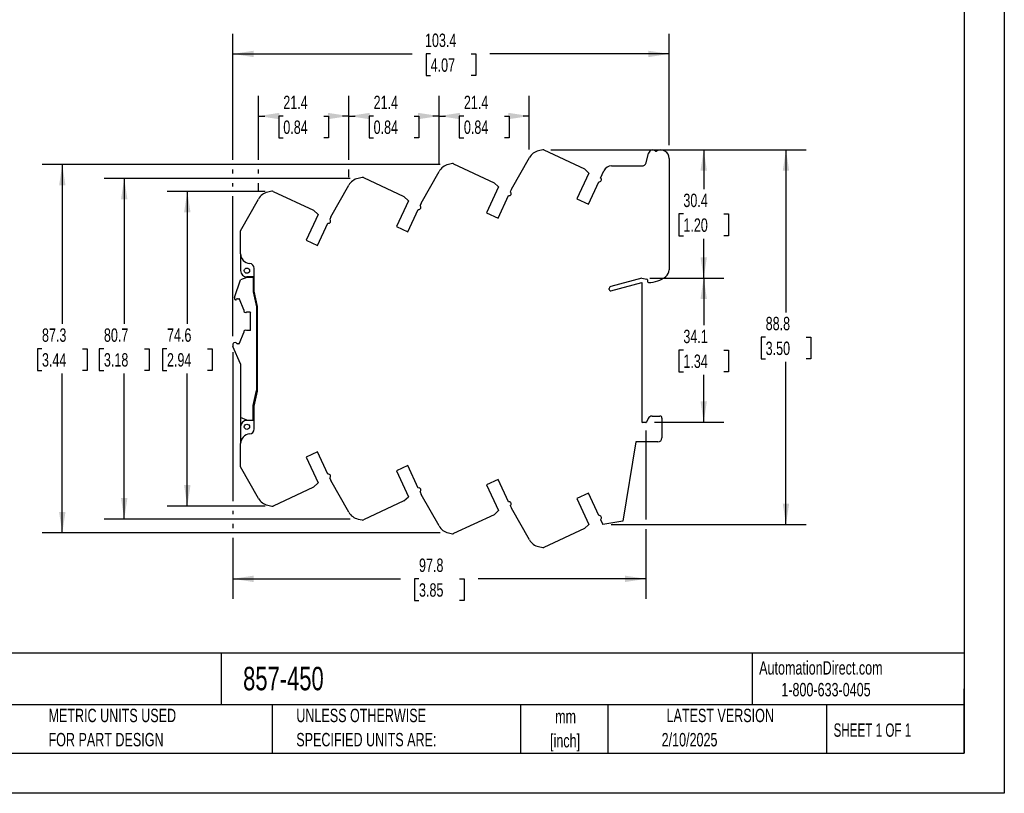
# Model space of a CAD drawing. Header units: millimetres. Extents: x 0 to 419, y 0 to 324.
# Tile 2 of 3: x 186 to 419, y 0 to 183. Entities that reach past the tile are written whole.
import ezdxf

# ---------------------------------------------------------------- set-up
doc = ezdxf.new("R2010")
doc.units = ezdxf.units.MM
doc.header["$LTSCALE"] = 1.5
doc.linetypes.add('CENTERX2', pattern=[20.32, 12.7, -2.54, 2.54, -2.54])
doc.layers.add('DIMENSIONS', color=140, linetype='Continuous', lineweight=25)
doc.layers.add('TEXT', color=140, linetype='Continuous', lineweight=25)
doc.styles.add('SLDTEXTSTYLE0', font='TXT', dxfattribs={"width": 0.7})
doc.styles.add('SLDTEXTSTYLE1', font='TXT', dxfattribs={"width": 0.65})
doc.dimstyles.new('SLDDIMSTYLE0', dxfattribs={"dimtxt": 3.237012, "dimasz": 4.953, "dimexe": 0, "dimexo": 0.0625, "dimgap": 0.809253, "dimtad": 0, "dimtih": 1, "dimtoh": 1, "dimrnd": 1e-09, "dimzin": 12, "dimdsep": 46, "dimtxsty": 'SLDTEXTSTYLE0', "dimsah": 1, "dimcen": 0.09, "dimadec": 0, "dimazin": 3, "dimtfac": 1, "dimtofl": 0, "dimtmove": 0, "dimatfit": 3, "dimfxl": 0, "dimfrac": 2, "dimtolj": 1, "dimtzin": 12, "dimarcsym": 0})

# ---------------------------------------------------------------- blocks, each defined once
blk = doc.blocks.new('SW_NOTE_0')
at = {"layer": 'TEXT', "color": 0, "linetype": 'CENTERX2', "lineweight": 18, "char_height": 2.6353, "attachment_point": 1, "style": 'SLDTEXTSTYLE0'}
for s, insert in [('WAGO SIGNAL CONDITIONER, ISOLATED, INPUT: 1-CHANNEL, UNIPOLAR OR BIPOLAR CURRENT/VOLTAGE, OUTPUT: 1-', (0, 3.4)), ('CHANNEL, LOOP POWERED CURRENT, 8-30 VDC OPERATING VOLTAGE, 35mm DIN RAIL MOUNT', (0, -0.74))]:
    blk.add_mtext(s, dxfattribs=dict(at, insert=insert))
blk = doc.blocks.new('SW_NOTE_0_1')
at = {"layer": 'TEXT', "color": 0, "linetype": 'CENTERX2', "lineweight": 18, "char_height": 3.175, "attachment_point": 2, "style": 'SLDTEXTSTYLE0'}
for s, insert in [('mm', (4.27, 4.09)), ('[inch]', (4.14, -1.64))]:
    blk.add_mtext(s, dxfattribs=dict(at, insert=insert))
blk = doc.blocks.new('SW_NOTE_0_2')
at = {"layer": 'TEXT', "color": 0, "linetype": 'CENTERX2', "lineweight": 18, "char_height": 3.175, "attachment_point": 1, "style": 'SLDTEXTSTYLE0'}
for s, insert in [('UNLESS OTHERWISE', (0, 4.09)), ('SPECIFIED UNITS ARE:', (0, -1.64))]:
    blk.add_mtext(s, dxfattribs=dict(at, insert=insert))
blk = doc.blocks.new('SW_NOTE_0_6')
at = {"layer": 'TEXT', "color": 0, "linetype": 'CENTERX2', "lineweight": 18, "char_height": 3.175, "attachment_point": 1, "style": 'SLDTEXTSTYLE0'}
for s, insert in [('METRIC UNITS USED', (0, 4.09)), ('FOR PART DESIGN', (0, -1.64))]:
    blk.add_mtext(s, dxfattribs=dict(at, insert=insert))
blk = doc.blocks.new('_D_2')
at = {"layer": 'DIMENSIONS'}
for p, q in [((244, 142.64), (220.83, 142.64)), ((225.59, 142.64), (225.59, 111.23)), ((220.78, 105.36), (219.7, 105.36)), ((219.7, 105.36), (219.7, 100.21)), ((230.4, 105.36), (231.49, 105.36)), ((231.49, 105.36), (231.49, 100.21)), ((219.7, 100.21), (220.78, 100.21)), ((225.59, 68.07), (225.59, 99.49)), ((231.49, 100.21), (230.4, 100.21)), ((244, 68.07), (220.83, 68.07))]:
    blk.add_line(p, q, dxfattribs=at)
for points in [[(225.59, 142.64), (224.83, 137.68), (226.35, 137.68)], [(225.59, 68.07), (226.35, 73.03), (224.83, 73.03)]]:
    blk.add_solid(points, dxfattribs=at)
at = {"layer": 'DIMENSIONS', "char_height": 3.175, "attachment_point": 1, "style": 'SLDTEXTSTYLE0'}
for s, insert in [('74.6', (220.78, 110.17)), ('2.94', (220.78, 104.3))]:
    blk.add_mtext(s, dxfattribs=dict(at, insert=insert))
blk = doc.blocks.new('_D_3')
at = {"layer": 'DIMENSIONS'}
for p, q in [((264.13, 145.72), (205.89, 145.72)), ((210.65, 145.72), (210.65, 111.23)), ((205.84, 105.36), (204.75, 105.36)), ((204.75, 105.36), (204.75, 100.21)), ((215.46, 105.36), (216.55, 105.36)), ((216.55, 105.36), (216.55, 100.21)), ((204.75, 100.21), (205.84, 100.21)), ((210.65, 64.99), (210.65, 99.49)), ((216.55, 100.21), (215.46, 100.21)), ((264.13, 64.99), (205.89, 64.99))]:
    blk.add_line(p, q, dxfattribs=at)
for points in [[(210.65, 145.72), (209.89, 140.77), (211.41, 140.77)], [(210.65, 64.99), (211.41, 69.95), (209.89, 69.95)]]:
    blk.add_solid(points, dxfattribs=at)
at = {"layer": 'DIMENSIONS', "char_height": 3.175, "attachment_point": 1, "style": 'SLDTEXTSTYLE0'}
for s, insert in [('80.7', (205.84, 110.17)), ('3.18', (205.84, 104.3))]:
    blk.add_mtext(s, dxfattribs=dict(at, insert=insert))
blk = doc.blocks.new('_D_4')
at = {"layer": 'DIMENSIONS'}
for p, q in [((285.52, 148.99), (191.22, 148.99)), ((195.98, 148.99), (195.98, 111.23)), ((191.17, 105.36), (190.08, 105.36)), ((190.08, 105.36), (190.08, 100.21)), ((200.79, 105.36), (201.88, 105.36)), ((201.88, 105.36), (201.88, 100.21)), ((190.08, 100.21), (191.17, 100.21)), ((195.98, 61.72), (195.98, 99.49)), ((201.88, 100.21), (200.79, 100.21)), ((285.52, 61.72), (191.22, 61.72))]:
    blk.add_line(p, q, dxfattribs=at)
for points in [[(195.98, 148.99), (195.22, 144.04), (196.74, 144.04)], [(195.98, 61.72), (196.74, 66.68), (195.22, 66.68)]]:
    blk.add_solid(points, dxfattribs=at)
at = {"layer": 'DIMENSIONS', "char_height": 3.175, "attachment_point": 1, "style": 'SLDTEXTSTYLE0'}
for s, insert in [('87.3', (191.17, 110.17)), ('3.44', (191.17, 104.3))]:
    blk.add_mtext(s, dxfattribs=dict(at, insert=insert))
blk = doc.blocks.new('_D_5')
at = {"layer": 'DIMENSIONS'}
for p, q in [((311.71, 152.48), (372.15, 152.48)), ((367.39, 152.48), (367.39, 113.96)), ((362.58, 108.09), (361.5, 108.09)), ((361.5, 108.09), (361.5, 102.95)), ((372.2, 108.09), (373.29, 108.09)), ((373.29, 108.09), (373.29, 102.95)), ((361.5, 102.95), (362.58, 102.95)), ((373.29, 102.95), (372.2, 102.95)), ((367.39, 63.7), (367.39, 102.22)), ((325.95, 63.7), (372.15, 63.7))]:
    blk.add_line(p, q, dxfattribs=at)
for points in [[(367.39, 152.48), (366.63, 147.52), (368.15, 147.52)], [(367.39, 63.7), (368.15, 68.66), (366.63, 68.66)]]:
    blk.add_solid(points, dxfattribs=at)
at = {"layer": 'DIMENSIONS', "char_height": 3.175, "attachment_point": 1, "style": 'SLDTEXTSTYLE0'}
for s, insert in [('88.8', (362.58, 112.91)), ('3.50', (362.58, 107.04))]:
    blk.add_mtext(s, dxfattribs=dict(at, insert=insert))
blk = doc.blocks.new('_D_6')
at = {"layer": 'DIMENSIONS'}
for p, q in [((335.13, 122.09), (352.67, 122.09)), ((347.9, 122.09), (347.9, 110.9)), ((343.09, 105.03), (342.01, 105.03)), ((342.01, 105.03), (342.01, 99.89)), ((352.71, 105.03), (353.8, 105.03)), ((353.8, 105.03), (353.8, 99.89)), ((342.01, 99.89), (343.09, 99.89)), ((347.9, 87.97), (347.9, 99.16)), ((353.8, 99.89), (352.71, 99.89)), ((336.28, 87.97), (352.67, 87.97))]:
    blk.add_line(p, q, dxfattribs=at)
for points in [[(347.9, 122.09), (347.14, 117.14), (348.67, 117.14)], [(347.9, 87.97), (348.67, 92.92), (347.14, 92.92)]]:
    blk.add_solid(points, dxfattribs=at)
at = {"layer": 'DIMENSIONS', "char_height": 3.175, "attachment_point": 1, "style": 'SLDTEXTSTYLE0'}
for s, insert in [('34.1', (343.09, 109.85)), ('1.34', (343.09, 103.98))]:
    blk.add_mtext(s, dxfattribs=dict(at, insert=insert))
blk = doc.blocks.new('_D_7')
at = {"layer": 'DIMENSIONS'}
for p, q in [((311.71, 152.48), (352.67, 152.48)), ((347.9, 152.48), (347.9, 143.15)), ((343.09, 137.28), (342.01, 137.28)), ((342.01, 137.28), (342.01, 132.14)), ((352.71, 137.28), (353.8, 137.28)), ((353.8, 137.28), (353.8, 132.14)), ((342.01, 132.14), (343.09, 132.14)), ((347.9, 122.09), (347.9, 131.41)), ((353.8, 132.14), (352.71, 132.14)), ((335.13, 122.09), (352.67, 122.09))]:
    blk.add_line(p, q, dxfattribs=at)
for points in [[(347.9, 152.48), (347.14, 147.52), (348.67, 147.52)], [(347.9, 122.09), (348.67, 127.04), (347.14, 127.04)]]:
    blk.add_solid(points, dxfattribs=at)
at = {"layer": 'DIMENSIONS', "char_height": 3.175, "attachment_point": 1, "style": 'SLDTEXTSTYLE0'}
for s, insert in [('30.4', (343.09, 142.1)), ('1.20', (343.09, 136.23))]:
    blk.add_mtext(s, dxfattribs=dict(at, insert=insert))
blk = doc.blocks.new('_D_8')
at = {"layer": 'DIMENSIONS'}
for p, q in [((236.36, 150.13), (236.36, 179.97)), ((339.72, 153.62), (339.72, 179.97)), ((236.36, 175.21), (278.85, 175.21)), ((283.23, 175.21), (282.15, 175.21)), ((282.15, 175.21), (282.15, 170.07)), ((292.85, 175.21), (293.94, 175.21)), ((293.94, 175.21), (293.94, 170.07)), ((339.72, 175.21), (297.24, 175.21)), ((282.15, 170.07), (283.23, 170.07)), ((293.94, 170.07), (292.85, 170.07)), ((236.36, 146.86), (236.36, 147.85)), ((236.36, 143.78), (236.36, 144.58)), ((236.36, 108.33), (236.36, 141.49))]:
    blk.add_line(p, q, dxfattribs=at)
for points in [[(236.36, 175.21), (241.32, 174.45), (241.32, 175.97)], [(339.72, 175.21), (334.77, 175.97), (334.77, 174.45)]]:
    blk.add_solid(points, dxfattribs=at)
at = {"layer": 'DIMENSIONS', "char_height": 3.175, "attachment_point": 1, "style": 'SLDTEXTSTYLE0'}
for s, insert in [('103.4', (281.89, 180.03)), ('4.07', (283.23, 174.16))]:
    blk.add_mtext(s, dxfattribs=dict(at, insert=insert))
blk = doc.blocks.new('_D_9')
at = {"layer": 'DIMENSIONS'}
for p, q in [((263.83, 150.13), (263.83, 165.25)), ((285.22, 149.27), (285.22, 165.25)), ((263.83, 160.49), (265.33, 160.49)), ((269.72, 160.49), (268.63, 160.49)), ((268.63, 160.49), (268.63, 155.34)), ((279.34, 160.49), (280.42, 160.49)), ((280.42, 160.49), (280.42, 155.34)), ((285.22, 160.49), (283.72, 160.49)), ((268.63, 155.34), (269.72, 155.34)), ((280.42, 155.34), (279.34, 155.34)), ((263.83, 146), (263.83, 147.85))]:
    blk.add_line(p, q, dxfattribs=at)
for points in [[(263.83, 160.49), (268.79, 159.73), (268.79, 161.25)], [(285.22, 160.49), (280.27, 161.25), (280.27, 159.73)]]:
    blk.add_solid(points, dxfattribs=at)
at = {"layer": 'DIMENSIONS', "char_height": 3.175, "attachment_point": 1, "style": 'SLDTEXTSTYLE0'}
for s, insert in [('21.4', (269.72, 165.31)), ('0.84', (269.72, 159.44))]:
    blk.add_mtext(s, dxfattribs=dict(at, insert=insert))
blk = doc.blocks.new('_D_10')
at = {"layer": 'DIMENSIONS'}
for p, q in [((242.45, 150.13), (242.45, 165.25)), ((263.83, 150.13), (263.83, 165.25)), ((242.45, 160.49), (243.95, 160.49)), ((248.33, 160.49), (247.25, 160.49)), ((247.25, 160.49), (247.25, 155.34)), ((257.95, 160.49), (259.04, 160.49)), ((259.04, 160.49), (259.04, 155.34)), ((263.83, 160.49), (262.34, 160.49)), ((247.25, 155.34), (248.33, 155.34)), ((259.04, 155.34), (257.95, 155.34)), ((242.45, 146.86), (242.45, 147.85)), ((263.83, 146), (263.83, 147.85)), ((242.45, 142.73), (242.45, 144.58))]:
    blk.add_line(p, q, dxfattribs=at)
for points in [[(242.45, 160.49), (247.4, 159.73), (247.4, 161.25)], [(263.83, 160.49), (258.88, 161.25), (258.88, 159.73)]]:
    blk.add_solid(points, dxfattribs=at)
at = {"layer": 'DIMENSIONS', "char_height": 3.175, "attachment_point": 1, "style": 'SLDTEXTSTYLE0'}
for s, insert in [('21.4', (248.33, 165.31)), ('0.84', (248.33, 159.44))]:
    blk.add_mtext(s, dxfattribs=dict(at, insert=insert))
blk = doc.blocks.new('_D_11')
at = {"layer": 'DIMENSIONS'}
for p, q in [((285.22, 149.27), (285.22, 165.25)), ((306.6, 152.54), (306.6, 165.25)), ((285.22, 160.49), (286.72, 160.49)), ((291.1, 160.49), (290.02, 160.49)), ((290.02, 160.49), (290.02, 155.34)), ((300.72, 160.49), (301.81, 160.49)), ((301.81, 160.49), (301.81, 155.34)), ((306.6, 160.49), (305.11, 160.49)), ((290.02, 155.34), (291.1, 155.34)), ((301.81, 155.34), (300.72, 155.34))]:
    blk.add_line(p, q, dxfattribs=at)
for points in [[(285.22, 160.49), (290.17, 159.73), (290.17, 161.25)], [(306.6, 160.49), (301.65, 161.25), (301.65, 159.73)]]:
    blk.add_solid(points, dxfattribs=at)
at = {"layer": 'DIMENSIONS', "char_height": 3.175, "attachment_point": 1, "style": 'SLDTEXTSTYLE0'}
for s, insert in [('21.4', (291.1, 165.31)), ('0.84', (291.1, 159.44))]:
    blk.add_mtext(s, dxfattribs=dict(at, insert=insert))
blk = doc.blocks.new('_D_12')
at = {"layer": 'DIMENSIONS'}
for p, q in [((236.36, 104.52), (236.36, 69.22)), ((334.2, 85.95), (334.2, 64.85)), ((236.36, 66.93), (236.36, 66.14)), ((236.36, 63.85), (236.36, 62.87)), ((334.2, 62.56), (334.2, 46.06)), ((236.36, 60.58), (236.36, 46.06)), ((236.36, 50.83), (276.09, 50.83)), ((280.47, 50.83), (279.38, 50.83)), ((279.38, 50.83), (279.38, 45.68)), ((290.09, 50.83), (291.18, 50.83)), ((291.18, 50.83), (291.18, 45.68)), ((334.2, 50.83), (294.48, 50.83)), ((279.38, 45.68), (280.47, 45.68)), ((291.18, 45.68), (290.09, 45.68))]:
    blk.add_line(p, q, dxfattribs=at)
for points in [[(236.36, 50.83), (241.32, 50.06), (241.32, 51.59)], [(334.2, 50.83), (329.24, 51.59), (329.24, 50.06)]]:
    blk.add_solid(points, dxfattribs=at)
at = {"layer": 'DIMENSIONS', "char_height": 3.175, "attachment_point": 1, "style": 'SLDTEXTSTYLE0'}
for s, insert in [('97.8', (280.47, 55.64)), ('3.85', (280.47, 49.77))]:
    blk.add_mtext(s, dxfattribs=dict(at, insert=insert))

msp = doc.modelspace()

# ---------------------------------------------------------------- linework, layer by layer
at = {"color": 7, "linetype": 'Continuous'}
for p, q in [((419.104, 323.854), (419.104, 0.004)), ((419.104, 0.004), (0.004, 0.004))]:
    msp.add_line(p, q, dxfattribs=at)
for p, q in [((309.801, 152.477), (308.807, 152.259)), ((310.057, 152.448), (319.675, 147.964)), ((334.237, 149.397), (334.858, 151.715)), ((302.386, 143.142), (306.605, 150.631)), ((339.724, 150.456), (339.724, 124.057)), ((281.001, 139.872), (285.22, 147.361)), ((288.416, 149.207), (287.422, 148.989)), ((288.672, 149.178), (298.29, 144.694)), ((320.724, 146.977), (317.874, 140.865)), ((320.724, 146.977), (319.675, 147.964)), ((323.486, 145.803), (324.279, 147.501)), ((326.092, 148.656), (333.271, 148.656)), ((267.031, 145.937), (266.037, 145.719)), ((267.287, 145.908), (276.905, 141.424)), ((299.339, 143.707), (298.29, 144.694)), ((320.593, 139.597), (323.072, 144.914)), ((245.646, 142.667), (244.652, 142.449)), ((245.902, 142.638), (255.52, 138.154)), ((259.616, 136.602), (263.835, 144.091)), ((299.339, 143.707), (296.489, 137.595)), ((302.386, 143.142), (302.102, 142.534)), ((238.224, 133.32), (242.45, 140.821)), ((277.954, 140.437), (275.104, 134.325)), ((277.954, 140.437), (276.905, 141.424)), ((299.208, 136.327), (301.686, 141.643)), ((317.874, 140.865), (320.593, 139.597)), ((256.569, 137.167), (255.52, 138.154)), ((277.823, 133.057), (280.301, 138.373)), ((281.001, 139.872), (280.717, 139.264)), ((296.489, 137.595), (299.208, 136.327)), ((256.569, 137.167), (253.719, 131.055)), ((259.616, 136.602), (259.332, 135.994)), ((238.224, 127.85), (238.224, 133.32)), ((256.438, 129.787), (258.916, 135.103)), ((275.104, 134.325), (277.823, 133.057)), ((253.719, 131.055), (256.438, 129.787)), ((238.224, 127.85), (238.224, 123.856)), ((241.424, 119.002), (241.424, 124.363)), ((236.789, 117.475), (238.183, 121.67)), ((239.664, 122.263), (238.183, 121.67)), ((241.164, 122.263), (239.664, 122.263)), ((241.424, 122.356), (239.724, 122.356)), ((241.164, 122.263), (241.164, 118.863)), ((333.224, 122.091), (325.895, 120.127)), ((333.224, 122.091), (334.46, 121.862)), ((334.624, 121.665), (334.624, 121.256)), ((242.224, 115.393), (241.424, 119.002)), ((325.524, 119.384), (325.524, 119.644)), ((325.902, 119.094), (333.224, 121.056)), ((333.224, 121.056), (333.224, 88.056)), ((236.764, 117.317), (236.764, 117.218)), ((237.002, 116.925), (237.035, 116.917)), ((237.464, 117.213), (237.789, 117.213)), ((238.944, 114.563), (237.976, 117.085)), ((241.164, 118.863), (241.964, 115.254)), ((238.944, 114.563), (238.944, 114.423)), ((241.964, 115.254), (241.964, 95.471)), ((242.224, 95.319), (242.224, 115.393)), ((239.666, 114.063), (240.464, 114.063)), ((240.464, 114.063), (240.564, 113.963)), ((240.564, 109.763), (240.564, 113.963)), ((240.464, 109.663), (239.666, 109.663)), ((240.564, 109.763), (240.464, 109.663)), ((237.976, 106.641), (238.944, 109.163)), ((238.944, 109.302), (238.944, 109.163)), ((236.364, 106.423), (236.364, 106.063)), ((238.164, 101.763), (236.404, 105.866)), ((237.035, 106.809), (236.602, 106.717)), ((237.824, 106.516), (237.464, 106.513)), ((238.164, 101.763), (238.164, 89.063)), ((241.164, 91.863), (241.964, 95.471)), ((241.424, 91.71), (242.224, 95.319)), ((241.164, 88.463), (241.164, 91.863)), ((241.424, 86.348), (241.424, 91.71)), ((239.664, 88.463), (238.164, 89.063)), ((238.164, 89.063), (238.164, 85.363)), ((334.778, 88.828), (334.378, 87.971)), ((335.684, 89.406), (337.524, 89.406)), ((338.024, 88.906), (338.024, 84.256)), ((238.224, 86.856), (238.224, 82.861)), ((239.664, 88.463), (241.164, 88.463)), ((241.424, 88.356), (239.724, 88.356)), ((241.164, 88.463), (241.164, 88.356)), ((334.197, 87.856), (333.424, 87.856)), ((238.224, 85.363), (238.164, 85.363)), ((238.224, 77.392), (238.224, 82.861)), ((331.863, 83.256), (328.724, 64.456)), ((337.024, 83.256), (331.863, 83.256)), ((256.438, 80.925), (253.719, 79.657)), ((253.719, 79.657), (256.569, 73.545)), ((258.916, 75.609), (256.438, 80.925)), ((242.45, 69.891), (238.224, 77.392)), ((277.823, 77.655), (275.104, 76.387)), ((280.301, 72.339), (277.823, 77.655)), ((259.332, 74.718), (259.616, 74.11)), ((275.104, 76.387), (277.954, 70.275)), ((255.52, 72.558), (245.902, 68.074)), ((255.52, 72.558), (256.569, 73.545)), ((263.835, 66.621), (259.616, 74.11)), ((299.208, 74.385), (296.489, 73.117)), ((296.489, 73.117), (299.339, 67.005)), ((301.686, 69.069), (299.208, 74.385)), ((276.905, 69.288), (277.954, 70.275)), ((280.717, 71.448), (281.001, 70.84)), ((285.22, 63.351), (281.001, 70.84)), ((320.593, 71.115), (317.874, 69.847)), ((323.072, 65.798), (320.593, 71.115)), ((244.652, 68.263), (245.646, 68.045)), ((276.905, 69.288), (267.287, 64.804)), ((302.102, 68.178), (302.386, 67.57)), ((317.874, 69.847), (320.724, 63.735)), ((298.29, 66.018), (288.672, 61.534)), ((298.29, 66.018), (299.339, 67.005)), ((306.605, 60.081), (302.386, 67.57)), ((266.037, 64.993), (267.031, 64.775)), ((319.675, 62.748), (320.724, 63.735)), ((323.486, 64.909), (324.049, 63.703)), ((328.724, 64.456), (324.049, 63.703)), ((287.422, 61.723), (288.416, 61.505)), ((319.675, 62.748), (310.057, 58.264)), ((308.807, 58.453), (309.801, 58.235))]:
    msp.add_line(p, q)
for centre in [(239.724, 123.856), (239.724, 86.856)]:
    msp.add_circle(centre, 0.625)
for centre, radius, start, end in [((309.524, 148.986), 3.35, 102.35798, 150.60485), ((309.887, 152.086), 0.4, 64.80055, 102.35808), ((335.824, 151.457), 1, 48.6264, 165.00245), ((336.617, 152.357), 0.2, 228.68754, 299.98909), ((337.724, 150.456), 2, 0, 120.23183), ((333.271, 149.656), 1, 270, 345.00245), ((288.139, 145.716), 3.35, 102.35798, 150.60485), ((288.502, 148.816), 0.4, 64.80055, 102.35808), ((326.092, 146.656), 2, 90, 155.00748), ((266.754, 142.446), 3.35, 102.35798, 150.60485), ((267.117, 145.546), 0.4, 64.80055, 102.35808), ((323.19, 145.4), 0.5, 256.3123, 53.74569), ((245.369, 139.176), 3.35, 102.35798, 150.60346), ((245.732, 142.276), 0.4, 64.80055, 102.35808), ((301.812, 142.127), 0.5, 255.44905, 54.49604), ((280.427, 138.857), 0.5, 255.44905, 54.49604), ((259.042, 135.587), 0.5, 255.44905, 54.49604), ((240.524, 127.85), 2.3, 180, 265.08647), ((239.724, 123.856), 1.5, 180, 270), ((240.224, 124.363), 1.2, 360, 85.07605), ((337.724, 124.057), 2, 308.09739, 0), ((334.424, 121.665), 0.2, 0.00007, 79.50353), ((334.824, 127.756), 6.7, 269.99536, 308.09258), ((326.024, 119.644), 0.5, 105.00146, 179.99999), ((325.824, 119.384), 0.3, 180.00003, 285.00053), ((334.824, 121.256), 0.2, 180, 270), ((237.264, 117.319), 0.5, 161.80385, 180.21365), ((237.064, 117.218), 0.3, 179.99999, 258.07292), ((237.076, 117.113), 0.2, 258.09077, 345.61267), ((237.464, 117.013), 0.2, 89.99999, 165.52249), ((237.789, 117.013), 0.2, 80.06363, 90), ((237.789, 117.013), 0.2, 20.99789, 80.03871), ((239.395, 114.423), 0.451, 180.00001, 306.93344), ((239.395, 109.302), 0.451, 53.06656, 179.99999), ((236.664, 106.423), 0.3, 101.99535, 179.99999), ((236.864, 106.062), 0.5, 179.88102, 203.07423), ((237.076, 106.613), 0.2, 14.3874, 101.99532), ((237.464, 106.713), 0.2, 194.47742, 270.10048), ((237.789, 106.713), 0.2, 279.96129, 339.00211), ((335.684, 88.406), 1, 90, 155.00505), ((337.524, 88.906), 0.5, 0, 90), ((239.724, 86.856), 1.5, 90, 180), ((240.224, 86.348), 1.2, 274.92395, 0), ((333.424, 88.056), 0.2, 180, 270), ((334.197, 88.056), 0.2, 270.00012, 335.00509), ((240.524, 82.861), 2.3, 94.91353, 180), ((337.024, 84.256), 1, 270, 0), ((259.042, 75.125), 0.5, 305.50396, 104.55095), ((280.427, 71.855), 0.5, 305.50396, 104.55095), ((245.369, 71.535), 3.35, 209.39515, 257.64202), ((245.732, 68.436), 0.4, 257.64192, 295.19945), ((301.812, 68.585), 0.5, 305.50396, 104.55095), ((266.754, 68.265), 3.35, 209.39515, 257.64202), ((323.19, 65.312), 0.5, 306.25431, 103.6877), ((267.117, 65.166), 0.4, 257.64192, 295.19945), ((288.139, 64.995), 3.35, 209.39515, 257.64202), ((288.502, 61.896), 0.4, 257.64192, 295.19945), ((309.524, 61.725), 3.35, 209.39515, 257.64202), ((309.887, 58.626), 0.4, 257.64192, 295.19945)]:
    msp.add_arc(centre, radius, start, end)
at = {"layer": 'TEXT'}
for p, q in [((409.575, 314.325), (409.575, 9.525)), ((409.575, 33.189), (9.525, 33.189)), ((233.638, 33.189), (233.638, 20.955)), ((359.363, 33.189), (359.363, 20.955)), ((409.575, 9.525), (409.575, 24.765)), ((409.575, 20.955), (9.525, 20.955)), ((245.67, 20.955), (245.67, 9.525)), ((304.536, 20.955), (304.536, 9.525)), ((325.218, 20.955), (325.218, 9.525)), ((377.023, 20.955), (377.023, 9.525)), ((9.525, 9.525), (409.575, 9.525))]:
    msp.add_line(p, q, dxfattribs=at)

# ---------------------------------------------------------------- block references
at = {"layer": 'TEXT', "linetype": 'CENTERX2', "lineweight": 18}
for name, p in [('SW_NOTE_0', (12.18, 27.459)), ('SW_NOTE_0_6', (192.718, 15.953)), ('SW_NOTE_0_2', (251.412, 15.953)), ('SW_NOTE_0_1', (310.929, 15.701))]:
    msp.add_blockref(name, p, dxfattribs=at)

# ---------------------------------------------------------------- texts
for s, insert, char_height, attachment_point, style in [('AutomationDirect.com', (361.042, 31.315), 3.175, 1, 'SLDTEXTSTYLE0'), ('857-450', (238.812, 29.976), 5.5562, 1, 'SLDTEXTSTYLE0'), ('1-800-633-0405', (366.287, 26.156), 3.175, 1, 'SLDTEXTSTYLE0'), ('LATEST VERSION', (351.828, 20.046), 3.175, 2, 'SLDTEXTSTYLE0'), ('SHEET 1 OF 1', (378.662, 16.577), 3.175, 1, 'SLDTEXTSTYLE1'), ('2/10/2025', (344.552, 14.299), 3.175, 2, 'SLDTEXTSTYLE0')]:
    msp.add_mtext(s, dxfattribs=dict(at, insert=insert, char_height=char_height, attachment_point=attachment_point, style=style))

# ---------------------------------------------------------------- dimensions: what is measured, and where the dimension line sits
at = {"layer": 'DIMENSIONS'}
for base, p1, p2, picture, middle in [((236.364, 175.212), (339.724, 150.456), (236.364, 106.423), '_D_8', (288.044, 175.212)), ((242.4499, 160.4893), (263.8348, 144.0907), (242.4499, 140.8208), '_D_10', (253.1423, 160.4893)), ((263.834828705, 160.489330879), (285.219828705, 147.360749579), (263.834828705, 144.090749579), '_D_9', (274.527328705, 160.489330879)), ((306.604828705, 160.489330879), (285.219828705, 147.360749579), (306.604828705, 150.630749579), '_D_11', (295.912328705, 160.489330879)), ((334.197, 50.827), (236.364, 106.423), (334.197, 87.856), '_D_12', (285.28, 50.827))]:
    dim = msp.add_linear_dim(base=base, p1=p1, p2=p2, dimstyle='SLDDIMSTYLE0', dxfattribs=at)
    dim.commit()
    dim.dimension.update_dxf_attribs({"geometry": picture, "text_midpoint": middle, "dimtype": 160})
for base, p1, p2, picture, middle in [((367.392, 63.703), (309.801, 152.477), (324.049, 63.703), '_D_5', (367.392, 108.09)), ((347.904, 152.477), (333.224, 122.091), (309.801, 152.477), '_D_7', (347.904, 137.284)), ((195.98, 61.723), (287.422, 148.989), (287.422, 61.723), '_D_4', (195.98, 105.356)), ((210.649, 145.719), (266.037, 64.993), (266.037, 145.719), '_D_3', (210.649, 105.356)), ((225.592, 68.074), (245.902, 142.638), (245.902, 68.074), '_D_2', (225.592, 105.356)), ((347.904, 122.091), (334.378, 87.971), (333.224, 122.091), '_D_6', (347.904, 105.031))]:
    dim = msp.add_linear_dim(base=base, p1=p1, p2=p2, angle=90, dimstyle='SLDDIMSTYLE0', dxfattribs=at)
    dim.commit()
    dim.dimension.update_dxf_attribs({"geometry": picture, "text_midpoint": middle, "dimtype": 160})

doc.saveas('drawing.dxf')
